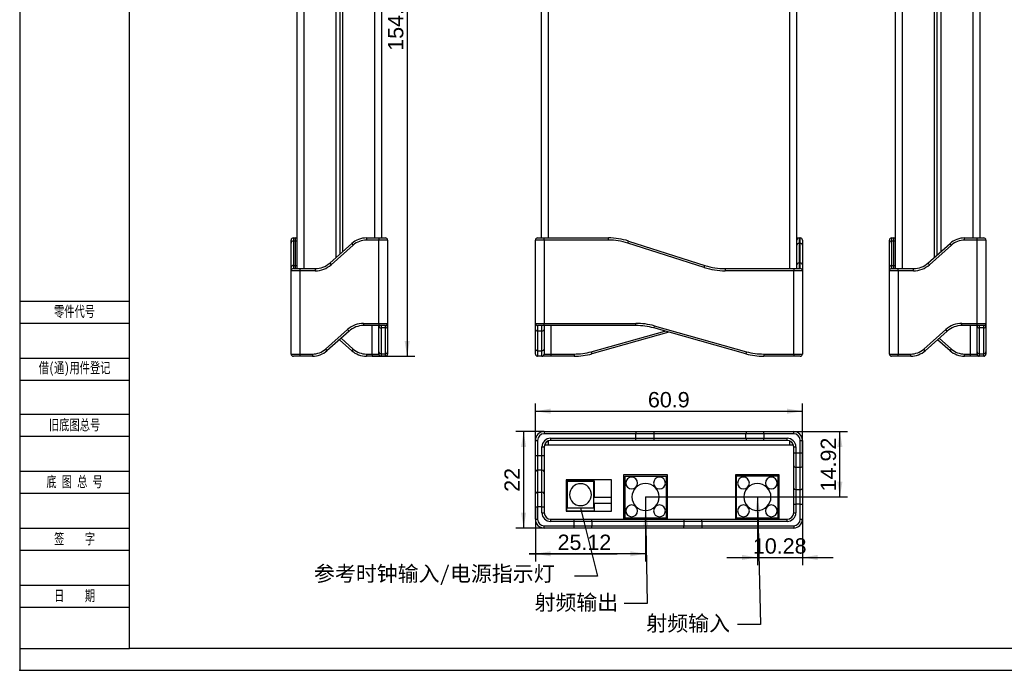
# Model space of a CAD drawing. Header units: millimetres. Extents: x 0 to 420, y 0 to 297.
# Tile 1 of 9: x 0 to 225, y 0 to 148. Entities that reach past the tile are written whole.
import ezdxf
from ezdxf import colors
from ezdxf.entities.mleader import LeaderData, LeaderLine
from ezdxf.enums import TextEntityAlignment as Align
from ezdxf.math import Vec2, Vec3

# ---------------------------------------------------------------- set-up
doc = ezdxf.new("R2010")
doc.units = ezdxf.units.MM
for name, color, linetype in [('Default', 7, 'Continuous'), ('MCXTOU-R4R5', 7, 'Continuous'), ('MV16-R4R5', 7, 'Continuous'), ('SAM-BOT_(2)-R4R5', 7, 'Continuous'), ('SAM-SAN尼龙套-R6-05', 7, 'Continuous'), ('SAM-TOP_(2)-R4R5', 7, 'Continuous'), ('SAM_PCB-R4R5', 7, 'Continuous'), ('SAM_RV5_BOTV6-R4', 7, 'Continuous'), ('SMATOU-R4R5', 7, 'Continuous'), ('图框', 7, 'Continuous')]:
    doc.layers.add(name, color=color, linetype=linetype)
doc.styles.add('SEACAD_Arial', font='arial.ttf', dxfattribs={"width": 0.7})
doc.dimstyles.new('国标', dxfattribs={"dimtxt": 3.5, "dimasz": 3.5, "dimexe": 1.75, "dimexo": 0, "dimgap": 0.875, "dimtad": 1, "dimdsep": 46, "dimtxsty": 'SEACAD_Arial', "dimblk1": '_SE_FILLED', "dimblk2": '_SE_FILLED', "dimsah": 1, "dimcen": 1.75, "dimadec": 1, "dimazin": 0, "dimtfac": 0.5, "dimtdec": 3, "dimtmove": 0, "dimatfit": 3, "dimfxl": 1, "dimarcsym": 0})

# ---------------------------------------------------------------- blocks, each defined once
blk = doc.blocks.new('_SE_FILLED')
at = {"color": 0}
blk.add_line((0, 0), (-1, 0), dxfattribs=at)
blk.add_solid([(0, 0), (-1, -0.1665), (-1, 0.1665), (0, 0)], dxfattribs=at)
blk = doc.blocks.new('SE')
at = {"layer": 'SAM-BOT_(2)-R4R5', "color": 7, "linetype": 'Continuous'}
for p, q in [((118.89, 206.2), (118.89, 98.69)), ((120.47, 206.2), (120.47, 98.69)), ((175.61, 91.69), (175.61, 199.2)), ((177.19, 91.69), (177.19, 199.2))]:
    blk.add_line(p, q, dxfattribs=at)
at = {"layer": 'SAM-SAN尼龙套-R6-05', "color": 7, "linetype": 'Continuous'}
for p, q in [((117.59, 79.19), (117.59, 98.19)), ((119.59, 98.19), (117.59, 98.19)), ((118.09, 98.69), (119.59, 98.69)), ((119.59, 98.69), (134.25, 98.69)), ((119.59, 98.19), (119.59, 98.69)), ((119.59, 98.19), (119.59, 79.19)), ((134.25, 98.19), (119.59, 98.19)), ((134.25, 98.19), (134.25, 98.69)), ((138.67, 97.5), (138.82, 97.98)), ((156.11, 91.92), (138.67, 97.5)), ((138.82, 97.98), (156.26, 92.4)), ((177.19, 98.69), (177.72, 98.69)), ((177.22, 98.19), (177.19, 98.19)), ((177.22, 97.05), (177.22, 98.19)), ((177.22, 92.58), (177.22, 97.05)), ((177.72, 98.69), (177.99, 98.69)), ((177.72, 98.69), (177.72, 97.42)), ((177.99, 97.42), (177.72, 97.42)), ((177.72, 97.42), (177.72, 92.95)), ((177.99, 97.42), (177.99, 98.69)), ((177.99, 92.95), (177.99, 97.42)), ((178.49, 98.19), (178.49, 97.05)), ((178.49, 97.05), (178.49, 92.58)), ((156.11, 91.92), (156.26, 92.4)), ((177.22, 91.69), (177.22, 92.58)), ((177.72, 92.95), (177.99, 92.95)), ((177.72, 92.95), (177.72, 91.69)), ((177.99, 91.69), (177.99, 92.95)), ((178.49, 92.58), (178.49, 91.19)), ((160.83, 91.69), (176.49, 91.69)), ((160.83, 91.69), (160.83, 91.19)), ((176.49, 91.19), (160.83, 91.19)), ((176.49, 91.69), (177.99, 91.69)), ((176.49, 91.69), (176.49, 91.19)), ((176.49, 72.19), (176.49, 91.19)), ((178.49, 91.19), (176.49, 91.19)), ((178.49, 91.19), (178.49, 72.19)), ((117.59, 77.8), (117.59, 79.19)), ((117.59, 79.19), (119.59, 79.19)), ((119.59, 78.69), (118.09, 78.69)), ((118.09, 78.69), (118.09, 77.42)), ((119.09, 77.42), (119.09, 78.69)), ((119.59, 79.19), (140.53, 79.19)), ((119.59, 78.69), (119.59, 79.19)), ((119.59, 78.69), (119.59, 77.8)), ((140.53, 78.69), (119.59, 78.69)), ((121.09, 78.69), (121.09, 72.19)), ((140.53, 78.69), (140.53, 79.19)), ((144.71, 78.61), (144.58, 78.13)), ((144.71, 78.61), (165.74, 72.72)), ((117.59, 73.32), (117.59, 77.8)), ((119.09, 77.42), (118.09, 77.42)), ((118.09, 77.42), (118.09, 72.95)), ((119.09, 72.95), (119.09, 77.42)), ((119.59, 77.8), (119.59, 73.32)), ((130.34, 72.72), (147.11, 77.42)), ((148.04, 77.16), (130.48, 72.24)), ((165.61, 72.24), (144.58, 78.13)), ((117.59, 72.19), (117.59, 73.32)), ((118.09, 72.95), (119.09, 72.95)), ((118.09, 72.95), (118.09, 71.69)), ((119.09, 71.69), (119.09, 72.95)), ((119.59, 73.32), (119.59, 72.19)), ((119.59, 72.19), (121.09, 72.19)), ((121.09, 72.19), (126.43, 72.19)), ((121.09, 72.19), (121.09, 71.69)), ((126.43, 72.19), (126.43, 71.69)), ((130.34, 72.72), (130.48, 72.24)), ((165.74, 72.72), (165.61, 72.24)), ((169.65, 72.19), (176.49, 72.19)), ((169.65, 72.19), (169.65, 71.69)), ((176.49, 72.19), (178.49, 72.19)), ((176.49, 72.19), (176.49, 71.69)), ((119.09, 71.69), (118.09, 71.69)), ((121.09, 71.69), (119.09, 71.69)), ((126.43, 71.69), (121.09, 71.69)), ((176.49, 71.69), (169.65, 71.69)), ((177.99, 71.69), (176.49, 71.69))]:
    blk.add_line(p, q, dxfattribs=at)
for centre, radius, start, end in [((118.09, 98.19), 0.5, 90, 180), ((134.25, 83.69), 15, 72.2743, 90), ((134.25, 83.69), 14.5, 72.2743, 90), ((177.72, 98.19), 0.5, 90, 180), ((177.99, 98.19), 0.5, 0, 90), ((160.83, 106.69), 15, 252.2743, 270), ((160.83, 106.69), 15.5, 252.2743, 270), ((177.99, 91.19), 0.5, 0, 90), ((118.09, 79.19), 0.5, 180, 270), ((140.53, 63.69), 15.5, 74.3578, 90), ((140.53, 63.69), 15, 74.3578, 90), ((118.09, 72.19), 0.5, 180, 270), ((119.09, 72.19), 0.5, 270, 0), ((126.43, 86.69), 14.5, 270, 285.6422), ((126.43, 86.69), 15, 270, 285.6422), ((169.65, 86.69), 15, 254.3578, 270), ((169.65, 86.69), 14.5, 254.3578, 270), ((177.99, 72.19), 0.5, 270, 0)]:
    blk.add_arc(centre, radius, start, end, dxfattribs=at)
for centre, major_axis, start_param, end_param in [((177.72, 97.05), (-0.5, 0), 4.712389, 6.283185), ((177.99, 97.05), (-0.5, 0), 3.141593, 4.712389), ((177.72, 92.58), (-0.5, 0), 4.712389, 6.283185), ((177.99, 92.58), (-0.5, 0), 3.141593, 4.712389), ((118.09, 77.8), (0.5, 0), 3.141593, 4.712389), ((119.09, 77.8), (0.5, 0), 4.712389, 6.283185), ((118.09, 73.32), (0.5, 0), 3.141593, 4.712389), ((119.09, 73.32), (0.5, 0), 4.712389, 6.283185)]:
    blk.add_ellipse(centre, major_axis=major_axis, ratio=0.747409, start_param=start_param, end_param=end_param, dxfattribs=at)
blk = doc.blocks.new('SE2')
at = {"layer": 'SAM-BOT_(2)-R4R5', "color": 7, "linetype": 'Continuous'}
for p, q in [((72.17, 94.27), (72.17, 202.33)), ((73.07, 95.07), (73.07, 203.13)), ((73.09, 95.09), (73.09, 203.15)), ((63.29, 91.69), (63.29, 199.2)), ((64.87, 91.69), (64.87, 199.2))]:
    blk.add_line(p, q, dxfattribs=at)
at = {"layer": 'SAM-SAN尼龙套-R6-05', "color": 7, "linetype": 'Continuous'}
for p, q in [((61.89, 97.5), (61.89, 98.19)), ((61.89, 91.92), (61.89, 97.5)), ((62.39, 98.69), (62.89, 98.69)), ((62.39, 98.69), (62.39, 97.98)), ((62.89, 97.98), (62.39, 97.98)), ((62.39, 97.98), (62.39, 92.4)), ((62.89, 98.69), (63.29, 98.69)), ((62.89, 97.98), (62.89, 98.69)), ((62.89, 92.4), (62.89, 97.98)), ((70.69, 92.95), (75.72, 97.42)), ((76.05, 97.05), (71.02, 92.58)), ((75.72, 97.42), (76.05, 97.05)), ((79.04, 98.69), (81.89, 98.69)), ((79.04, 98.69), (79.04, 98.19)), ((81.89, 98.19), (79.04, 98.19)), ((81.89, 98.69), (83.39, 98.69)), ((81.89, 98.69), (81.89, 98.19)), ((81.89, 79.19), (81.89, 98.19)), ((83.89, 98.19), (81.89, 98.19)), ((83.89, 98.19), (83.89, 79.19)), ((62.39, 92.4), (62.89, 92.4)), ((62.39, 92.4), (62.39, 91.69)), ((62.89, 91.69), (62.89, 92.4)), ((70.69, 92.95), (71.02, 92.58)), ((61.89, 91.19), (61.89, 91.92)), ((61.89, 72.19), (61.89, 91.19)), ((63.89, 91.19), (61.89, 91.19)), ((62.39, 91.69), (63.89, 91.69)), ((63.89, 91.69), (67.37, 91.69)), ((63.89, 91.69), (63.89, 91.19)), ((63.89, 91.19), (63.89, 72.19)), ((67.37, 91.19), (63.89, 91.19)), ((67.37, 91.69), (67.37, 91.19)), ((78.42, 79.19), (81.89, 79.19)), ((78.42, 79.19), (78.42, 78.69)), ((81.89, 78.69), (78.42, 78.69)), ((80.39, 72.19), (80.39, 78.69)), ((81.89, 79.19), (83.89, 79.19)), ((81.89, 79.19), (81.89, 78.69)), ((81.89, 78.61), (81.89, 78.69)), ((83.39, 78.69), (81.89, 78.69)), ((81.89, 72.72), (81.89, 78.61)), ((82.39, 78.69), (82.39, 78.13)), ((83.39, 78.13), (83.39, 78.69)), ((83.89, 79.19), (83.89, 78.61)), ((83.89, 78.61), (83.89, 72.72)), ((69.73, 73.32), (74.76, 77.8)), ((75.1, 77.42), (70.06, 72.95)), ((74.76, 77.8), (75.1, 77.42)), ((83.39, 78.13), (82.39, 78.13)), ((82.39, 78.13), (82.39, 72.24)), ((83.39, 72.24), (83.39, 78.13)), ((75.72, 72.95), (72.89, 75.46)), ((73.27, 75.8), (76.05, 73.32)), ((61.89, 72.19), (63.89, 72.19)), ((63.89, 72.19), (66.74, 72.19)), ((63.89, 72.19), (63.89, 71.69)), ((66.74, 72.19), (66.74, 71.69)), ((69.73, 73.32), (70.06, 72.95)), ((76.05, 73.32), (75.72, 72.95)), ((79.04, 72.19), (80.39, 72.19)), ((79.04, 72.19), (79.04, 71.69)), ((80.39, 72.19), (81.89, 72.19)), ((80.39, 72.19), (80.39, 71.69)), ((81.89, 72.19), (81.89, 72.72)), ((82.39, 72.24), (83.39, 72.24)), ((82.39, 72.24), (82.39, 71.69)), ((83.39, 71.69), (83.39, 72.24)), ((83.89, 72.72), (83.89, 72.19)), ((63.89, 71.69), (62.39, 71.69)), ((66.74, 71.69), (63.89, 71.69)), ((80.39, 71.69), (79.04, 71.69)), ((82.39, 71.69), (80.39, 71.69)), ((83.39, 71.69), (82.39, 71.69))]:
    blk.add_line(p, q, dxfattribs=at)
for centre, radius, start, end in [((62.39, 98.19), 0.5, 90, 180), ((62.89, 98.19), 0.5, 36.8776, 90), ((79.04, 93.69), 5, 90, 131.6335), ((79.04, 93.69), 4.5, 90, 131.6335), ((83.39, 98.19), 0.5, 0, 90), ((67.37, 96.69), 5, 270, 311.6335), ((67.37, 96.69), 5.5, 270, 311.6335), ((62.39, 91.19), 0.5, 90, 180), ((78.42, 73.69), 5.5, 90, 131.6335), ((78.42, 73.69), 5, 90, 131.6335), ((83.39, 79.19), 0.5, 270, 0), ((62.39, 72.19), 0.5, 180, 270), ((66.74, 76.69), 4.5, 270, 311.6335), ((66.74, 76.69), 5, 270, 311.6335), ((79.04, 76.69), 5, 228.3665, 270), ((79.04, 76.69), 4.5, 228.3665, 270), ((82.39, 72.19), 0.5, 180, 270), ((83.39, 72.19), 0.5, 270, 0)]:
    blk.add_arc(centre, radius, start, end, dxfattribs=at)
for centre, ratio, start_param, end_param in [((62.39, 97.5), 0.952525, 4.712389, 6.283185), ((62.89, 97.5), 0.952525, 3.785229, 4.712389), ((62.39, 91.92), 0.952525, 4.712389, 6.283185), ((62.89, 91.92), 0.952525, 3.785229, 4.712389), ((82.39, 78.61), 0.962964, 0, 1.570796), ((83.39, 78.61), 0.962964, 1.570796, 3.141593), ((82.39, 72.72), 0.962964, 0, 1.570796), ((83.39, 72.72), 0.962964, 1.570796, 3.141593)]:
    blk.add_ellipse(centre, major_axis=(-0.5, 0), ratio=ratio, start_param=start_param, end_param=end_param, dxfattribs=at)
at = {"layer": 'SAM-TOP_(2)-R4R5', "color": 7, "linetype": 'Continuous'}
for p, q in [((73.61, 203.61), (73.61, 95.55)), ((80.91, 169.2), (80.91, 98.69)), ((82.49, 169.2), (82.49, 98.69))]:
    blk.add_line(p, q, dxfattribs=at)
blk = doc.blocks.new('SE3')
at = {"layer": 'MCXTOU-R4R5', "color": 7, "linetype": 'Continuous'}
for p, q in [((130.89, 43.09), (124.89, 43.09)), ((124.89, 37.09), (124.89, 43.09)), ((130.89, 37.09), (130.89, 43.09)), ((124.89, 37.09), (130.89, 37.09))]:
    blk.add_line(p, q, dxfattribs=at)
for start, end in [(0, 180), (180, 0)]:
    blk.add_arc((127.89, 40.09), 2.5, start, end, dxfattribs=at)
at = {"layer": 'MV16-R4R5', "color": 7, "linetype": 'Continuous'}
for p, q in [((124.76, 43.26), (131.01, 43.26)), ((124.76, 43.26), (124.76, 39.46)), ((126.26, 43.26), (126.26, 43.09)), ((129.51, 43.26), (129.51, 43.09)), ((131.01, 43.26), (131.01, 39.46)), ((124.76, 41.96), (124.89, 41.96)), ((124.77, 39.46), (124.77, 41.96)), ((131.01, 41.96), (130.89, 41.96)), ((124.76, 39.46), (124.63, 39.46)), ((134.93, 39.46), (131.01, 39.46)), ((137.96, 39.46), (137.71, 39.46)), ((147.71, 39.46), (147.46, 39.46)), ((163.46, 39.46), (163.21, 39.46)), ((173.21, 39.46), (172.96, 39.46))]:
    blk.add_line(p, q, dxfattribs=at)
at = {"layer": 'SAM-BOT_(2)-R4R5', "color": 7, "linetype": 'Continuous'}
for p, q in [((137.71, 34.76), (147.71, 34.76)), ((163.21, 34.76), (173.21, 34.76))]:
    blk.add_line(p, q, dxfattribs=at)
for centre, start, end in [((121.47, 50.58), 127.612, 147.1599), ((174.61, 50.58), 32.8401, 52.388)]:
    blk.add_arc(centre, 2, start, end, dxfattribs=at)
at = {"layer": 'SAM-SAN尼龙套-R6-05', "color": 7, "linetype": 'Continuous'}
for p, q in [((119.59, 54.48), (140.53, 54.48)), ((119.59, 54.48), (119.59, 53.98)), ((140.53, 53.98), (119.59, 53.98)), ((140.53, 54.48), (144.71, 54.48)), ((140.53, 54.48), (140.53, 53.98)), ((140.53, 52.98), (140.53, 53.98)), ((144.58, 53.98), (140.53, 53.98)), ((144.58, 53.98), (144.58, 52.98)), ((165.61, 53.98), (144.58, 53.98)), ((144.71, 54.48), (165.74, 54.48)), ((165.61, 52.98), (165.61, 53.98)), ((169.65, 53.98), (165.61, 53.98)), ((165.74, 54.48), (169.65, 54.48)), ((169.65, 54.48), (176.49, 54.48)), ((169.65, 53.98), (169.65, 54.48)), ((176.49, 53.98), (169.65, 53.98)), ((169.65, 53.98), (169.65, 52.98)), ((176.49, 53.98), (176.49, 54.48)), ((117.59, 49.01), (117.59, 52.48)), ((117.59, 52.48), (118.09, 52.48)), ((118.09, 52.48), (118.09, 49.01)), ((121.09, 52.98), (140.53, 52.98)), ((121.09, 52.48), (121.09, 52.98)), ((140.53, 52.48), (121.09, 52.48)), ((140.53, 52.98), (144.58, 52.98)), ((140.53, 52.48), (140.53, 52.98)), ((144.71, 52.48), (140.53, 52.48)), ((144.58, 52.98), (165.61, 52.98)), ((165.74, 52.48), (144.71, 52.48)), ((165.61, 52.98), (169.65, 52.98)), ((169.65, 52.48), (165.74, 52.48)), ((169.65, 52.98), (174.99, 52.98)), ((169.65, 52.48), (169.65, 52.98)), ((174.99, 52.48), (169.65, 52.48)), ((174.99, 52.48), (174.99, 52.98)), ((177.99, 49.63), (177.99, 52.48)), ((177.99, 52.48), (178.49, 52.48)), ((178.49, 52.48), (178.49, 49.63)), ((119.09, 49.01), (119.09, 50.98)), ((119.09, 50.98), (119.59, 50.98)), ((119.59, 50.98), (119.59, 49.01)), ((176.49, 49.63), (176.49, 50.98)), ((176.49, 50.98), (176.99, 50.98)), ((176.49, 46.64), (176.49, 49.63)), ((176.49, 49.63), (176.99, 49.63)), ((176.99, 50.98), (176.99, 49.63)), ((176.99, 49.63), (177.99, 49.63)), ((176.99, 49.63), (176.99, 46.31)), ((177.99, 46.31), (177.99, 49.63)), ((177.99, 49.63), (178.49, 49.63)), ((178.49, 49.63), (178.49, 46.64)), ((117.59, 45.36), (117.59, 49.01)), ((117.59, 49.01), (118.09, 49.01)), ((118.09, 49.01), (119.09, 49.01)), ((118.09, 49.01), (118.09, 45.69)), ((119.09, 45.69), (119.09, 49.01)), ((119.09, 49.01), (119.59, 49.01)), ((119.59, 49.01), (119.59, 45.36)), ((117.59, 40.32), (117.59, 45.36)), ((119.09, 45.69), (118.09, 45.69)), ((118.09, 45.69), (118.09, 40.65)), ((119.09, 40.65), (119.09, 45.69)), ((119.59, 45.36), (119.59, 40.32)), ((176.49, 41.61), (176.49, 46.64)), ((177.99, 46.31), (176.99, 46.31)), ((176.99, 46.31), (176.99, 41.28)), ((177.99, 41.28), (177.99, 46.31)), ((178.49, 46.64), (178.49, 41.61)), ((118.09, 40.65), (119.09, 40.65)), ((118.09, 40.65), (118.09, 37.33)), ((119.09, 37.33), (119.09, 40.65)), ((176.49, 37.96), (176.49, 41.61)), ((176.99, 41.28), (177.99, 41.28)), ((176.99, 41.28), (176.99, 37.96)), ((177.99, 37.96), (177.99, 41.28)), ((178.49, 41.61), (178.49, 37.96)), ((117.59, 37.33), (117.59, 40.32)), ((119.59, 40.32), (119.59, 37.33)), ((117.59, 34.48), (117.59, 37.33)), ((117.59, 37.33), (118.09, 37.33)), ((119.09, 37.33), (118.09, 37.33)), ((118.09, 37.33), (118.09, 34.48)), ((119.09, 35.98), (119.09, 37.33)), ((119.09, 37.33), (119.59, 37.33)), ((119.09, 35.98), (119.59, 35.98)), ((119.59, 37.33), (119.59, 35.98)), ((176.49, 35.98), (176.49, 37.96)), ((176.49, 37.96), (176.99, 37.96)), ((176.49, 35.98), (176.99, 35.98)), ((177.99, 37.96), (176.99, 37.96)), ((176.99, 37.96), (176.99, 35.98)), ((177.99, 34.48), (177.99, 37.96)), ((177.99, 37.96), (178.49, 37.96)), ((178.49, 37.96), (178.49, 34.48)), ((117.59, 34.48), (118.09, 34.48)), ((121.09, 34.48), (126.43, 34.48)), ((121.09, 33.98), (121.09, 34.48)), ((126.43, 33.98), (121.09, 33.98)), ((126.43, 34.48), (130.34, 34.48)), ((126.43, 33.98), (126.43, 34.48)), ((126.43, 32.98), (126.43, 33.98)), ((130.48, 33.98), (126.43, 33.98)), ((130.34, 34.48), (151.37, 34.48)), ((151.51, 33.98), (130.48, 33.98)), ((130.48, 33.98), (130.48, 32.98)), ((151.37, 34.48), (155.55, 34.48)), ((151.51, 32.98), (151.51, 33.98)), ((155.55, 33.98), (151.51, 33.98)), ((155.55, 34.48), (174.99, 34.48)), ((155.55, 33.98), (155.55, 34.48)), ((174.99, 33.98), (155.55, 33.98)), ((155.55, 33.98), (155.55, 32.98)), ((174.99, 33.98), (174.99, 34.48)), ((177.99, 34.48), (178.49, 34.48)), ((119.59, 32.98), (126.43, 32.98)), ((119.59, 32.48), (119.59, 32.98)), ((126.43, 32.48), (119.59, 32.48)), ((126.43, 32.98), (130.48, 32.98)), ((126.43, 32.48), (126.43, 32.98)), ((130.34, 32.48), (126.43, 32.48)), ((151.37, 32.48), (130.34, 32.48)), ((130.48, 32.98), (151.51, 32.98)), ((155.55, 32.48), (151.37, 32.48)), ((151.51, 32.98), (155.55, 32.98)), ((155.55, 32.98), (176.49, 32.98)), ((155.55, 32.98), (155.55, 32.48)), ((176.49, 32.48), (155.55, 32.48)), ((176.49, 32.98), (176.49, 32.48))]:
    blk.add_line(p, q, dxfattribs=at)
for centre, radius, start, end in [((119.59, 52.48), 2, 90, 180), ((119.59, 52.48), 1.5, 90, 180), ((176.49, 52.48), 2, 0, 90), ((176.49, 52.48), 1.5, 0, 90), ((121.09, 50.98), 2, 90, 180), ((121.09, 50.98), 1.5, 90, 180), ((174.99, 50.98), 2, 0, 90), ((174.99, 50.98), 1.5, 0, 90), ((121.09, 35.98), 2, 180, 270), ((121.09, 35.98), 1.5, 180, 270), ((174.99, 35.98), 1.5, 270, 0), ((174.99, 35.98), 2, 270, 0), ((119.59, 34.48), 2, 180, 270), ((119.59, 34.48), 1.5, 180, 270), ((176.49, 34.48), 1.5, 270, 0), ((176.49, 34.48), 2, 270, 0)]:
    blk.add_arc(centre, radius, start, end, dxfattribs=at)
for centre, major_axis, ratio, start_param, end_param in [((144.71, 53.98), (0, -0.5), 0.26963, 3.141593, 4.712389), ((165.74, 53.98), (0, -0.5), 0.26963, 3.141593, 4.712389), ((144.71, 52.98), (0, -0.5), 0.26963, 4.712389, 6.283185), ((165.74, 52.98), (0, -0.5), 0.26963, 4.712389, 6.283185), ((118.09, 45.36), (-0.5, 0), 0.664364, 4.712389, 6.283185), ((119.09, 45.36), (-0.5, 0), 0.664364, 3.141593, 4.712389), ((176.99, 46.64), (-0.5, 0), 0.664364, 0, 1.570796), ((177.99, 46.64), (-0.5, 0), 0.664364, 1.570796, 3.141593), ((118.09, 40.32), (-0.5, 0), 0.664364, 4.712389, 6.283185), ((119.09, 40.32), (-0.5, 0), 0.664364, 3.141593, 4.712389), ((176.99, 41.61), (-0.5, 0), 0.664364, 0, 1.570796), ((177.99, 41.61), (-0.5, 0), 0.664364, 1.570796, 3.141593), ((130.34, 33.98), (0, -0.5), 0.26963, 1.570796, 3.141593), ((151.37, 33.98), (0, -0.5), 0.26963, 1.570796, 3.141593), ((130.34, 32.98), (0, -0.5), 0.26963, 0, 1.570796), ((151.37, 32.98), (0, -0.5), 0.26963, 0, 1.570796)]:
    blk.add_ellipse(centre, major_axis=major_axis, ratio=ratio, start_param=start_param, end_param=end_param, dxfattribs=at)
at = {"layer": 'SAM-TOP_(2)-R4R5', "color": 7, "linetype": 'Continuous'}
for p, q in [((120.47, 52.35), (120.47, 51.5)), ((175.61, 51.5), (175.61, 52.35)), ((119.68, 51.5), (120.47, 51.5)), ((120.47, 51.5), (175.61, 51.5)), ((175.61, 51.5), (176.4, 51.5)), ((134.93, 43.46), (124.63, 43.46)), ((124.63, 43.46), (124.63, 36.36)), ((134.93, 36.36), (134.93, 43.46)), ((137.71, 44.63), (137.71, 34.48)), ((147.71, 44.63), (137.71, 44.63)), ((147.71, 34.48), (147.71, 44.63)), ((163.21, 44.63), (163.21, 34.48)), ((173.21, 44.63), (163.21, 44.63)), ((173.21, 34.48), (173.21, 44.63)), ((124.63, 36.36), (134.93, 36.36))]:
    blk.add_line(p, q, dxfattribs=at)
for centre, radius, start, end in [((120.47, 51.5), 0.7, 152.7195, 180), ((120.47, 51.5), 0.7, 90, 127.3023), ((175.61, 51.5), 0.7, 52.6977, 90), ((175.61, 51.5), 0.7, 0, 27.2805), ((121.39, 36.38), 2, 232.5691, 233.6967), ((174.69, 36.38), 2, 306.3024, 307.4318)]:
    blk.add_arc(centre, radius, start, end, dxfattribs=at)
at = {"layer": 'SAM_PCB-R4R5', "color": 7, "linetype": 'Continuous'}
for p, q in [((124.89, 39.46), (124.63, 39.46)), ((134.93, 39.46), (130.89, 39.46)), ((137.96, 39.46), (137.71, 39.46)), ((147.71, 39.46), (147.46, 39.46)), ((163.46, 39.46), (163.21, 39.46)), ((173.21, 39.46), (172.96, 39.46)), ((124.89, 38.06), (124.63, 38.06)), ((134.93, 38.06), (130.89, 38.06)), ((137.96, 38.06), (137.71, 38.06)), ((147.71, 38.06), (147.46, 38.06)), ((163.46, 38.06), (163.21, 38.06)), ((173.21, 38.06), (172.96, 38.06))]:
    blk.add_line(p, q, dxfattribs=at)
at = {"layer": 'SAM_RV5_BOTV6-R4', "color": 7, "linetype": 'Continuous'}
for p, q in [((124.76, 38.06), (124.63, 38.06)), ((124.76, 36.36), (124.76, 38.06)), ((131.01, 36.36), (124.76, 36.36)), ((124.77, 36.36), (124.77, 38.06)), ((134.93, 38.06), (131.01, 38.06)), ((131.01, 38.06), (131.01, 36.36)), ((137.96, 38.06), (137.71, 38.06)), ((147.71, 38.06), (147.46, 38.06)), ((163.46, 38.06), (163.21, 38.06)), ((173.21, 38.06), (172.96, 38.06)), ((137.71, 35.06), (137.96, 35.06)), ((147.46, 35.06), (147.71, 35.06)), ((163.21, 35.06), (163.46, 35.06)), ((172.96, 35.06), (173.21, 35.06))]:
    blk.add_line(p, q, dxfattribs=at)
at = {"layer": 'SMATOU-R4R5', "color": 7, "linetype": 'Continuous'}
for p, q in [((137.96, 44.31), (137.96, 34.81)), ((137.96, 44.31), (147.46, 44.31)), ((147.46, 34.81), (147.46, 44.31)), ((172.96, 44.31), (163.46, 44.31)), ((163.46, 34.81), (163.46, 44.31)), ((172.96, 34.81), (172.96, 44.31)), ((137.96, 34.81), (147.46, 34.81)), ((163.46, 34.81), (172.96, 34.81))]:
    blk.add_line(p, q, dxfattribs=at)
for centre, radius, start, end in [((139.54, 42.74), 1.35, 90, 270), ((139.54, 42.74), 1.35, 270, 90), ((142.71, 39.56), 3.1, 90, 270), ((142.71, 39.56), 3.1, 270, 90), ((145.89, 42.74), 1.35, 90, 270), ((145.89, 42.74), 1.35, 270, 90), ((165.04, 42.74), 1.35, 0, 180), ((165.04, 42.74), 1.35, 180, 0), ((168.21, 39.56), 3.1, 0, 180), ((171.39, 42.74), 1.35, 0, 180), ((171.39, 42.74), 1.35, 180, 0), ((168.21, 39.56), 3.1, 180, 0), ((139.54, 36.39), 1.35, 90, 270), ((139.54, 36.39), 1.35, 270, 90), ((145.89, 36.39), 1.35, 90, 270), ((145.89, 36.39), 1.35, 270, 90), ((165.04, 36.39), 1.35, 0, 180), ((165.04, 36.39), 1.35, 180, 0), ((171.39, 36.39), 1.35, 0, 180), ((171.39, 36.39), 1.35, 180, 0)]:
    blk.add_arc(centre, radius, start, end, dxfattribs=at)
blk = doc.blocks.new('SE4')
at = {"layer": 'SAM-BOT_(2)-R4R5', "color": 7, "linetype": 'Continuous'}
for p, q in [((217.34, 206.2), (217.34, 98.69)), ((218.92, 206.2), (218.92, 98.69)), ((209.12, 202.8), (209.12, 94.73)), ((209.14, 202.81), (209.14, 94.75)), ((210.04, 203.61), (210.04, 95.55))]:
    blk.add_line(p, q, dxfattribs=at)
at = {"layer": 'SAM-SAN尼龙套-R6-05', "color": 7, "linetype": 'Continuous'}
for p, q in [((198.32, 97.5), (198.32, 98.19)), ((198.32, 91.92), (198.32, 97.5)), ((198.82, 98.69), (199.32, 98.69)), ((198.82, 98.69), (198.82, 97.98)), ((199.32, 97.98), (198.82, 97.98)), ((198.82, 97.98), (198.82, 92.4)), ((199.32, 98.69), (199.72, 98.69)), ((199.32, 97.98), (199.32, 98.69)), ((199.32, 92.4), (199.32, 97.98)), ((207.12, 92.95), (212.15, 97.42)), ((212.49, 97.05), (207.45, 92.58)), ((212.49, 97.05), (212.15, 97.42)), ((215.48, 98.69), (218.32, 98.69)), ((215.48, 98.19), (215.48, 98.69)), ((218.32, 98.19), (215.48, 98.19)), ((218.32, 98.69), (219.82, 98.69)), ((218.32, 98.19), (218.32, 98.69)), ((218.32, 79.19), (218.32, 98.19)), ((220.32, 98.19), (218.32, 98.19)), ((220.32, 98.19), (220.32, 79.19)), ((198.82, 92.4), (199.32, 92.4)), ((198.82, 92.4), (198.82, 91.69)), ((199.32, 91.69), (199.32, 92.4)), ((207.45, 92.58), (207.12, 92.95)), ((198.32, 91.19), (198.32, 91.92)), ((198.32, 72.19), (198.32, 91.19)), ((200.32, 91.19), (198.32, 91.19)), ((198.82, 91.69), (200.32, 91.69)), ((200.32, 91.69), (203.8, 91.69)), ((200.32, 91.19), (200.32, 91.69)), ((200.32, 91.19), (200.32, 72.19)), ((203.8, 91.19), (200.32, 91.19)), ((203.8, 91.19), (203.8, 91.69)), ((214.85, 79.19), (218.32, 79.19)), ((214.85, 78.69), (214.85, 79.19)), ((218.32, 78.69), (214.85, 78.69)), ((216.82, 72.19), (216.82, 78.69)), ((218.32, 79.19), (220.32, 79.19)), ((218.32, 78.69), (218.32, 79.19)), ((218.32, 78.61), (218.32, 78.69)), ((219.82, 78.69), (218.32, 78.69)), ((218.32, 72.72), (218.32, 78.61)), ((218.82, 78.69), (218.82, 78.13)), ((219.82, 78.13), (219.82, 78.69)), ((220.32, 79.19), (220.32, 78.61)), ((220.32, 78.61), (220.32, 72.72)), ((206.16, 73.32), (211.2, 77.8)), ((211.53, 77.42), (206.5, 72.95)), ((211.53, 77.42), (211.2, 77.8)), ((219.82, 78.13), (218.82, 78.13)), ((218.82, 78.13), (218.82, 72.24)), ((219.82, 72.24), (219.82, 78.13)), ((212.15, 72.95), (209.32, 75.46)), ((209.7, 75.8), (212.49, 73.32)), ((198.32, 72.19), (200.32, 72.19)), ((200.32, 72.19), (203.17, 72.19)), ((200.32, 71.69), (200.32, 72.19)), ((203.17, 71.69), (203.17, 72.19)), ((206.5, 72.95), (206.16, 73.32)), ((212.15, 72.95), (212.49, 73.32)), ((215.48, 72.19), (216.82, 72.19)), ((215.48, 71.69), (215.48, 72.19)), ((216.82, 72.19), (218.32, 72.19)), ((216.82, 71.69), (216.82, 72.19)), ((218.32, 72.19), (218.32, 72.72)), ((218.82, 72.24), (219.82, 72.24)), ((218.82, 72.24), (218.82, 71.69)), ((219.82, 71.69), (219.82, 72.24)), ((220.32, 72.72), (220.32, 72.19)), ((200.32, 71.69), (198.82, 71.69)), ((203.17, 71.69), (200.32, 71.69)), ((216.82, 71.69), (215.48, 71.69)), ((218.82, 71.69), (216.82, 71.69)), ((219.82, 71.69), (218.82, 71.69))]:
    blk.add_line(p, q, dxfattribs=at)
for centre, radius, start, end in [((198.82, 98.19), 0.5, 90, 180), ((199.32, 98.19), 0.5, 36.8776, 90), ((215.48, 93.69), 5, 90, 131.6335), ((215.48, 93.69), 4.5, 90, 131.6335), ((219.82, 98.19), 0.5, 0, 90), ((203.8, 96.69), 5, 270, 311.6335), ((203.8, 96.69), 5.5, 270, 311.6335), ((198.82, 91.19), 0.5, 90, 180), ((214.85, 73.69), 5.5, 90, 131.6335), ((214.85, 73.69), 5, 90, 131.6335), ((219.82, 79.19), 0.5, 270, 0), ((198.82, 72.19), 0.5, 180, 270), ((203.17, 76.69), 4.5, 270, 311.6335), ((203.17, 76.69), 5, 270, 311.6335), ((215.48, 76.69), 5, 228.3665, 270), ((215.48, 76.69), 4.5, 228.3665, 270), ((218.82, 72.19), 0.5, 180, 270), ((219.82, 72.19), 0.5, 270, 0)]:
    blk.add_arc(centre, radius, start, end, dxfattribs=at)
for centre, ratio, start_param, end_param in [((198.82, 97.5), 0.952525, 1.570796, 3.141593), ((199.32, 97.5), 0.952525, 0.643636, 1.570796), ((198.82, 91.92), 0.952525, 1.570796, 3.141593), ((199.32, 91.92), 0.952525, 0.643636, 1.570796), ((218.82, 78.61), 0.962964, 3.141593, 4.712389), ((219.82, 78.61), 0.962964, 4.712389, 6.283185), ((218.82, 72.72), 0.962964, 3.141593, 4.712389), ((219.82, 72.72), 0.962964, 4.712389, 6.283185)]:
    blk.add_ellipse(centre, major_axis=(0.5, 0), ratio=ratio, start_param=start_param, end_param=end_param, dxfattribs=at)
at = {"layer": 'SAM-TOP_(2)-R4R5', "color": 7, "linetype": 'Continuous'}
for p, q in [((208.6, 94.27), (208.6, 202.33)), ((199.72, 91.69), (199.72, 169.2)), ((201.3, 91.69), (201.3, 169.2))]:
    blk.add_line(p, q, dxfattribs=at)
blk = doc.blocks.new('DMBLK44')
at = {"layer": 'Default', "linetype": 'Continuous'}
for points in [[(114.32, 50.98), (115.48, 50.98), (114.9, 54.48)], [(114.32, 35.98), (114.9, 32.48), (115.48, 35.98)]]:
    blk.add_hatch(color=7, dxfattribs=at).paths.add_polyline_path(points)
at = {"layer": 'Default', "color": 7, "linetype": 'Continuous'}
for p, q in [((119.59, 54.48), (113.15, 54.48)), ((114.9, 54.48), (114.9, 32.48)), ((130.34, 32.48), (113.15, 32.48))]:
    blk.add_line(p, q, dxfattribs=at)
at = {"layer": 'Default', "color": 7, "linetype": 'Continuous', "style": 'SEACAD_Arial'}
blk.add_text('22', height=3.5, rotation=90, dxfattribs=at).set_placement((110.53, 40.74), align=Align.TOP_LEFT)
blk = doc.blocks.new('DMBLK45')
at = {"layer": 'Default', "linetype": 'Continuous'}
for points in [[(121.09, 59.73), (117.59, 59.14), (121.09, 58.56)], [(174.99, 59.73), (174.99, 58.56), (178.49, 59.14)]]:
    blk.add_hatch(color=7, dxfattribs=at).paths.add_polyline_path(points)
at = {"layer": 'Default', "color": 7, "linetype": 'Continuous'}
for p, q in [((117.59, 49.01), (117.59, 60.89)), ((178.49, 46.64), (178.49, 60.89)), ((117.59, 59.14), (178.49, 59.14))]:
    blk.add_line(p, q, dxfattribs=at)
at = {"layer": 'Default', "color": 7, "linetype": 'Continuous', "style": 'SEACAD_Arial'}
blk.add_text('60.9', height=3.5, dxfattribs=at).set_placement((143.25, 63.52), align=Align.TOP_LEFT)
blk = doc.blocks.new('DMBLK46')
at = {"layer": 'Default', "linetype": 'Continuous'}
for points in [[(187.61, 50.98), (187.03, 54.48), (186.44, 50.98)], [(187.61, 43.06), (186.44, 43.06), (187.03, 39.56)]]:
    blk.add_hatch(color=7, dxfattribs=at).paths.add_polyline_path(points)
at = {"layer": 'Default', "color": 7, "linetype": 'Continuous'}
for p, q in [((142.62, 54.48), (188.78, 54.48)), ((187.03, 39.56), (187.03, 54.48)), ((142.71, 39.56), (188.78, 39.56))]:
    blk.add_line(p, q, dxfattribs=at)
at = {"layer": 'Default', "color": 7, "linetype": 'Continuous', "style": 'SEACAD_Arial'}
blk.add_text('14.92', height=3.5, rotation=90, dxfattribs=at).set_placement((182.65, 40.86), align=Align.TOP_LEFT)
blk = doc.blocks.new('DMBLK47')
at = {"layer": 'Default', "linetype": 'Continuous'}
for points in [[(121.09, 26.01), (121.09, 27.18), (117.59, 26.6)], [(139.21, 26.01), (142.71, 26.6), (139.21, 27.18)]]:
    blk.add_hatch(color=7, dxfattribs=at).paths.add_polyline_path(points)
at = {"layer": 'Default', "color": 7, "linetype": 'Continuous'}
for p, q in [((142.71, 39.56), (142.71, 24.85)), ((117.59, 37.33), (117.59, 24.85)), ((116.17, 26.6), (136.2, 26.6)), ((142.71, 26.6), (116.17, 26.6))]:
    blk.add_line(p, q, dxfattribs=at)
at = {"layer": 'Default', "color": 7, "linetype": 'Continuous', "style": 'SEACAD_Arial'}
blk.add_text('25.12', height=3.5, dxfattribs=at).set_placement((122.65, 30.97), align=Align.TOP_LEFT)
blk = doc.blocks.new('DMBLK48')
at = {"layer": 'Default', "linetype": 'Continuous'}
for points in [[(164.71, 25.18), (168.21, 25.76), (164.71, 26.34)], [(181.99, 25.18), (181.99, 26.34), (178.49, 25.76)]]:
    blk.add_hatch(color=7, dxfattribs=at).paths.add_polyline_path(points)
at = {"layer": 'Default', "color": 7, "linetype": 'Continuous'}
for p, q in [((168.21, 39.56), (168.21, 24.01)), ((178.49, 37.96), (178.49, 24.01)), ((161.21, 25.76), (185.49, 25.76))]:
    blk.add_line(p, q, dxfattribs=at)
at = {"layer": 'Default', "color": 7, "linetype": 'Continuous', "style": 'SEACAD_Arial'}
blk.add_text('10.28', height=3.5, dxfattribs=at).set_placement((167.19, 30.13), align=Align.TOP_LEFT)
blk = doc.blocks.new('DMBLK49')
at = {"layer": 'Default', "linetype": 'Continuous'}
for points in [[(88.93, 222.7), (88.35, 226.2), (87.76, 222.7)], [(88.93, 75.19), (87.76, 75.19), (88.35, 71.69)]]:
    blk.add_hatch(color=7, dxfattribs=at).paths.add_polyline_path(points)
at = {"layer": 'Default', "color": 7, "linetype": 'Continuous'}
for p, q in [((81.89, 226.2), (90.1, 226.2)), ((88.35, 226.2), (88.35, 71.69)), ((80.39, 71.69), (90.1, 71.69))]:
    blk.add_line(p, q, dxfattribs=at)
at = {"layer": 'Default', "color": 7, "linetype": 'Continuous', "style": 'SEACAD_Arial'}
blk.add_text('154.51', height=3.5, rotation=90, dxfattribs=at).set_placement((83.97, 141.41), align=Align.TOP_LEFT)
blk = doc.blocks.new('_Dot')
at = {"color": 0, "linetype": 'ByBlock', "lineweight": -2}
blk.add_line((-0.5, 0), (-1, 0), dxfattribs=at)
at = {"color": 0, "linetype": 'ByBlock', "const_width": 0.5}
blk.add_lwpolyline([(-0.25, 0, 1), (0.25, 0, 1)], format="xyb", close=True, dxfattribs=at)

msp = doc.modelspace()

# ---------------------------------------------------------------- linework, layer by layer
at = {"layer": 'Default', "color": 7, "linetype": 'Continuous'}
for p, q in [((0, 297), (0, 0)), ((0, 0), (420, 0))]:
    msp.add_line(p, q, dxfattribs=at)
for p in [(0, 0), (0, 0), (-0.015, 0)]:
    msp.add_point(p, dxfattribs=at)
at = {"layer": '图框', "color": 7, "linetype": 'Continuous'}
for p, q in [((25, 5), (25, 292)), ((0, 84.221), (25, 84.221)), ((0, 79.221), (25, 79.221)), ((0, 71.221), (25, 71.221)), ((0, 66.221), (25, 66.221)), ((0, 58.43), (25, 58.43)), ((0, 53.43), (25, 53.43)), ((0, 45.43), (25, 45.43)), ((0, 40.43), (25, 40.43)), ((0, 32.43), (25, 32.43)), ((0, 27.43), (25, 27.43)), ((0, 19.43), (25, 19.43)), ((0, 14.43), (25, 14.43)), ((0, 5), (25, 5)), ((415, 5), (25, 5))]:
    msp.add_line(p, q, dxfattribs=at)

# ---------------------------------------------------------------- block references
at = {"layer": 'Default'}
for name in ['SE2', 'SE', 'SE4', 'SE3']:
    msp.add_blockref(name, (0, 0), dxfattribs=at)

# ---------------------------------------------------------------- texts
at = {"layer": '图框', "char_height": 2.45, "attachment_point": 5, "style": 'SEACAD_Arial'}
for s, insert, width in [('{\\f仿宋_GB2312|b0||i0||c0|p34;\\C7;\\H2.45;\\W0.7;零件代号}', (12.493, 81.759), 25.01461), ('{\\f仿宋_GB2312|b0||i0||c0|p34;\\C7;\\H2.45;\\W0.7;借(通)用件登记}', (12.5, 68.724), 25), ('{\\f仿宋_GB2312|b0||i0||c0|p34;\\C7;\\H2.45;\\W0.7;旧底图总号}', (12.5, 55.883), 25), ('{\\f仿宋_GB2312|b0||i0||c0|p34;\\C7;\\H2.45;\\W0.7;底 图 总 号}', (12.5, 42.908), 25), ('{\\f仿宋_GB2312|b0||i0||c0|p34;\\C7;\\H2.45;\\W0.7;签    字}', (12.5, 29.891), 25), ('{\\f仿宋_GB2312|b0||i0||c0|p34;\\C7;\\H2.45;\\W0.7;日    期}', (12.5, 16.897), 25)]:
    msp.add_mtext(s, dxfattribs=dict(at, insert=insert, width=width))

# ---------------------------------------------------------------- dimensions: what is measured, and where the dimension line sits
at = {"layer": 'Default', "color": 7, "linetype": 'Continuous'}
for base, p1, p2, picture, middle in [((88.347, 71.687), (81.893, 226.197), (80.393, 71.687), 'DMBLK49', (88.347, 148.942)), ((114.9, 32.483), (119.591, 54.483), (151.372, 32.483), 'DMBLK44', (114.9, 43.483)), ((187.025, 54.483), (142.711, 39.563), (142.62, 54.483), 'DMBLK46', (187.025, 47.023))]:
    dim = msp.add_linear_dim(base=base, p1=p1, p2=p2, angle=90, text='\\A1;<>', dimstyle='国标', dxfattribs=at)
    dim.commit()
    dim.dimension.update_dxf_attribs({"geometry": picture, "text_midpoint": middle, "dimtype": 160})
for base, p1, p2, picture, middle in [((178.491, 59.145), (117.591, 45.355), (178.491, 46.645), 'DMBLK45', (148.041, 59.145)), ((178.491, 25.759), (168.211, 39.563), (178.491, 37.957), 'DMBLK48', (173.351, 25.759))]:
    dim = msp.add_linear_dim(base=base, p1=p1, p2=p2, text='\\A1;<>', dimstyle='国标', dxfattribs=at)
    dim.commit()
    dim.dimension.update_dxf_attribs({"geometry": picture, "text_midpoint": middle, "dimtype": 160})
dim = msp.add_linear_dim(base=(117.591, 26.595), p1=(142.711, 39.563), p2=(117.591, 40.322), text='\\A1;<>', dimstyle='国标', override={"dimtmove": 1}, dxfattribs=at)
dim.commit()
dim.dimension.update_dxf_attribs({"geometry": 'DMBLK47', "text_midpoint": (136.2, 26.595), "dimtype": 160})

# ---------------------------------------------------------------- leaders
ml = msp.add_multileader_mtext('Standard', dxfattribs=at)
ml.set_content('{\\pxsm0.9;\\f仿宋_GB2312|b0||i0||c0|p34;\\W1.;射频输入\\P}', color=7)
ml.set_leader_properties()
ml.build(insert=Vec2(0, 0))
ml.multileader.update_dxf_attribs({"dogleg_length": 5.25, "arrow_head_size": 3.5})
ctx = ml.context
ctx.base_point, ctx.char_height, ctx.arrow_head_size, ctx.landing_gap_size = Vec3(140.866, 10.736), 3.5, 3.5, 1.225
notes = []
notes.append((ctx, [(0, (1, 1, 0), (168.952, 10.486), (-1, 0), 5.25, [(0, [(168.211, 39.563)], 0, [])])]))
ctx.mtext.insert = Vec3(142.866, 12.49)
ml = msp.add_multileader_mtext('Standard', dxfattribs=at)
ml.set_content('{\\pxsm0.9;\\f仿宋_GB2312|b0||i0||c0|p34;\\W1.;参考时钟输入/电源指示灯\\P}', color=7)
ml.set_leader_properties()
ml.set_arrow_properties(name='_SE_FILLED')
ml.build(insert=Vec2(0, 0))
ml.multileader.update_dxf_attribs({"dogleg_length": 5.25, "arrow_head_size": 3.5})
ctx = ml.context
ctx.base_point, ctx.char_height, ctx.arrow_head_size, ctx.landing_gap_size = Vec3(65.087, 21.733), 3.5, 3.5, 1.225
notes.append((ctx, [(0, (1, 1, 0), (131.755, 21.483), (-1, 0), 5.25, [(0, [(127.886, 37.089)], 0, [])])]))
ctx.mtext.insert = Vec3(67.087, 23.817)
ml = msp.add_multileader_mtext('Standard', dxfattribs=at)
ml.set_content('{\\pxsm0.9;\\f仿宋_GB2312|b0||i0||c0|p34;\\W1.;射频输出\\P}', color=7)
ml.set_leader_properties()
ml.build(insert=Vec2(0, 0))
ml.multileader.update_dxf_attribs({"dogleg_length": 5.25, "arrow_head_size": 3.5})
ctx = ml.context
ctx.base_point, ctx.char_height, ctx.arrow_head_size, ctx.landing_gap_size = Vec3(115.386, 15.487), 3.5, 3.5, 1.225
notes.append((ctx, [(0, (1, 1, 0), (143.08, 15.237), (-1, 0), 5.25, [(0, [(142.711, 36.463)], 0, [])])]))
ctx.mtext.insert = Vec3(117.386, 17.24)
ml = msp.add_multileader_mtext('Standard', dxfattribs=at)
ml.set_content('{\\pxsm0.9;\\f仿宋_GB2312|b0||i0||c0|p34;\\W0.7;1:1\\P}', color=7)
ml.set_leader_properties()
ml.set_arrow_properties(name='DOT')
ml.build(insert=Vec2(0, 0))
ml.multileader.update_dxf_attribs({"leader_type": 0, "dogleg_length": 0, "arrow_head_size": 2.45})
ctx = ml.context
ctx.base_point, ctx.char_height, ctx.arrow_head_size, ctx.landing_gap_size = Vec3(354.491, 28.802), 2.45, 2.45, 0.857
notes.append((ctx, [(0, (0, 0, 0), (0, 0), (1, 0), 1, [])]))
ctx.mtext.insert = Vec3(356.491, 30.027)
for ctx, leaders in notes:
    for number, flags, end, landing, length, lines in leaders:
        leader = LeaderData()
        leader.index, (leader.has_last_leader_line, leader.has_dogleg_vector, leader.attachment_direction) = number, flags
        leader.last_leader_point, leader.dogleg_vector, leader.dogleg_length = Vec3(end), Vec3(landing), length
        for number, points, colour, breaks in lines:
            line = LeaderLine()
            line.index, line.vertices, line.color, line.breaks = number, Vec3.list(points), colors.encode_raw_color(colour), breaks
            leader.lines.append(line)
        ctx.leaders.append(leader)

doc.saveas('drawing.dxf')
